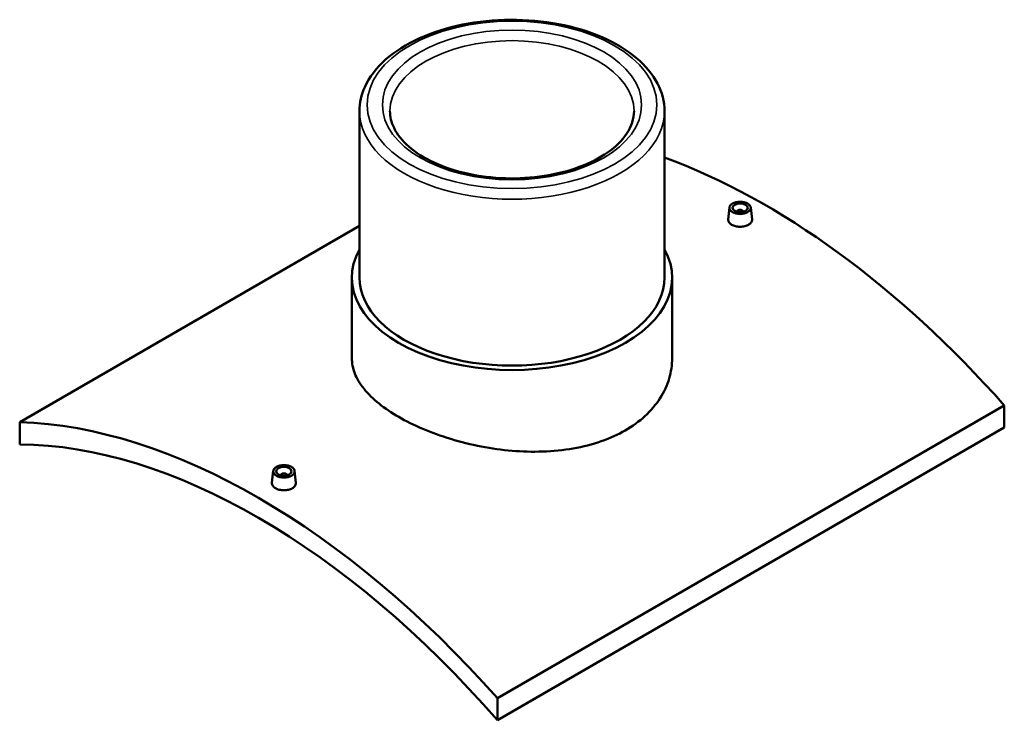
# Model space of a CAD drawing. Header units: millimetres. Extents: x -309 to 1516, y -747 to 1065.
# Tile 6 of 6: x 870 to 1516, y 598 to 1057. Entities that reach past the tile are written whole.
import ezdxf

# ---------------------------------------------------------------- set-up
doc = ezdxf.new("R2010")
doc.units = ezdxf.units.MM
doc.layers.add('Visible (ANSI)', color=7, linetype='Continuous', lineweight=50)
doc.layers.add('Visible Narrow (ANSI)', color=7, linetype='Continuous', lineweight=35)

msp = doc.modelspace()

# ---------------------------------------------------------------- linework, layer by layer
at = {"layer": 'Visible (ANSI)'}
for p, q in [((1092.75, 997.54), (1092.75, 888.46)), ((1292.75, 997.54), (1292.75, 888.46)), ((1335.32, 934.39), (1334.47, 926.55)), ((1340.3, 931.49), (1340.3, 931.69)), ((1344.3, 931.49), (1344.3, 931.69)), ((1349.29, 934.39), (1350.13, 926.56)), ((869.95, 793.65), (1092.75, 922.28)), ((1087.75, 888.46), (1087.75, 835.57)), ((1297.75, 888.46), (1297.75, 835.57)), ((1515.54, 804.68), (1183.2, 612.8)), ((1515.54, 804.68), (1515.54, 790.16)), ((869.95, 793.65), (869.95, 779.14)), ((1183.2, 598.28), (1515.54, 790.16)), ((1036.21, 761.7), (1035.37, 753.86)), ((1041.2, 759), (1041.2, 758.8)), ((1045.2, 759), (1045.2, 758.8)), ((1050.18, 761.7), (1051.02, 753.87)), ((1183.2, 598.28), (1183.2, 612.8))]:
    msp.add_line(p, q, dxfattribs=at)
for centre, major_axis, start_param, end_param in [((1358.92, 514.58), (258, -446.87), 1.912517, 2.538558), ((1342.3, 931.69), (-2, 0), 2.963882, 6.460896), ((1192.75, 888.46), (105, 0), 2.831748, 6.59303), ((1192.75, 888.46), (-100, 0), 0, 3.141593), ((1026.58, 322.71), (-258, 446.87), 5.05411, 5.941464), ((1026.58, 322.71), (-250, 433.01), 5.038845, 5.956729), ((1043.2, 759), (-2, 0), 2.963882, 6.460896)]:
    msp.add_ellipse(centre, major_axis=major_axis, ratio=0.57735, start_param=start_param, end_param=end_param, dxfattribs=at)
for centre, major_axis in [((1342.3, 934.14), (7, 0)), ((1342.3, 934.14), (5, 0)), ((1043.2, 761.45), (-7, 0)), ((1043.2, 761.45), (5, 0))]:
    msp.add_ellipse(centre, major_axis=major_axis, ratio=0.57735, dxfattribs=at)
for points, knots in [([(1292.75, 997.54), (1292.75, 1003.71), (1291.16, 1009.87), (1285.02, 1021.69), (1280.32, 1027.32), (1268.13, 1037.61), (1260.48, 1042.21), (1243.16, 1049.73), (1233.47, 1052.64), (1213.08, 1056.5), (1202.4, 1057.45), (1181.08, 1057.32), (1170.45, 1056.25), (1150.26, 1052.16), (1140.7, 1049.15), (1123.58, 1041.42), (1116.03, 1036.7), (1103.82, 1025.9), (1099.13, 1019.84), (1093.94, 1008.24), (1092.75, 1002.9), (1092.75, 997.54)], [0.785398, 0.785398, 0.785398, 0.785398, 1.077034, 1.077034, 1.385191, 1.385191, 1.711222, 1.711222, 2.039607, 2.039607, 2.366597, 2.366597, 2.692982, 2.692982, 3.020048, 3.020048, 3.348486, 3.348486, 3.673919, 3.673919, 3.926991, 3.926991, 3.926991, 3.926991]), ([(1272.75, 997.54), (1272.75, 992.59), (1271.19, 987.6), (1265.04, 978.37), (1260.81, 974.15), (1250.2, 966.74), (1243.93, 963.52), (1229.83, 958.3), (1222, 956.31), (1205.58, 953.79), (1196.97, 953.27), (1179.9, 953.79), (1171.43, 954.83), (1155.55, 958.33), (1148.14, 960.79), (1135.14, 966.82), (1129.56, 970.38), (1120.69, 978.12), (1117.43, 982.29), (1113.61, 990.17), (1112.75, 993.86), (1112.75, 997.54)], [5.497787, 5.497787, 5.497787, 5.497787, 5.864927, 5.864927, 6.188841, 6.188841, 6.498545, 6.498545, 6.808946, 6.808946, 7.121071, 7.121071, 7.433681, 7.433681, 7.745327, 7.745327, 8.055093, 8.055093, 8.366451, 8.366451, 8.63938, 8.63938, 8.63938, 8.63938]), ([(1347.85, 923.05), (1347.15, 922.65), (1346.27, 922.3), (1344.34, 921.85), (1343.29, 921.74), (1341.32, 921.75), (1340.27, 921.88), (1338.34, 922.35), (1337.45, 922.7), (1336.06, 923.5), (1335.46, 924.01), (1334.66, 925.11), (1334.46, 925.71), (1334.46, 926.37), (1334.46, 926.46), (1334.47, 926.55)], [2.363371, 2.363371, 2.363371, 2.363371, 2.658815, 2.658815, 2.954259, 2.954259, 3.249658, 3.249658, 3.545057, 3.545057, 3.840456, 3.840456, 4.135855, 4.135855, 4.183813, 4.183813, 4.183813, 4.183813]), ([(1350.13, 926.56), (1350.14, 926.46), (1350.14, 926.37), (1350.15, 925.7), (1349.95, 925.09), (1349.15, 923.96), (1348.55, 923.45), (1347.85, 923.05)], [6.4510699, 6.4510699, 6.4510699, 6.4510699, 6.4992268, 6.4992268, 6.7946706, 6.7946706, 7.0901144, 7.0901144, 7.0901144, 7.0901144]), ([(1267, 788.27), (1262.32, 785.58), (1257.04, 783.15), (1245.55, 779.14), (1239.35, 777.55), (1226.41, 775.3), (1219.67, 774.64), (1206.13, 774.19), (1199.33, 774.4), (1186.17, 775.5), (1179.37, 776.43), (1165.83, 779.03), (1159.09, 780.7), (1146.15, 784.61), (1139.94, 786.86), (1128.46, 791.75), (1123.18, 794.39), (1113.83, 799.79), (1109.45, 802.73), (1101.73, 808.93), (1098.4, 812.18), (1093.05, 818.83), (1091.03, 822.22), (1088.38, 828.97), (1087.75, 832.33), (1087.75, 835.57)], [0, 0, 0, 0, 1.983636, 1.983636, 3.967272, 3.967272, 5.950909, 5.950909, 7.934545, 7.934545, 9.918062, 9.918062, 11.901579, 11.901579, 13.885095, 13.885095, 15.868612, 15.868612, 17.852129, 17.852129, 19.835646, 19.835646, 21.819163, 21.819163, 23.80268, 23.80268, 23.80268, 23.80268]), ([(1297.75, 835.57), (1297.75, 831.22), (1297.12, 826.72), (1294.47, 817.82), (1292.45, 813.43), (1287.1, 805.12), (1283.77, 801.21), (1276.05, 794.13), (1271.67, 790.97), (1267, 788.27)], [55.539905, 55.539905, 55.539905, 55.539905, 57.523541, 57.523541, 59.507177, 59.507177, 61.490813, 61.490813, 63.474449, 63.474449, 63.474449, 63.474449]), ([(1048.74, 750.36), (1048.05, 749.96), (1047.16, 749.61), (1045.23, 749.16), (1044.18, 749.05), (1042.21, 749.07), (1041.16, 749.19), (1039.23, 749.66), (1038.35, 750.01), (1036.96, 750.81), (1036.35, 751.32), (1035.55, 752.43), (1035.35, 753.03), (1035.35, 753.68), (1035.36, 753.77), (1035.37, 753.86)], [0, 0, 0, 0, 0.295444, 0.295444, 0.590888, 0.590888, 0.886287, 0.886287, 1.181686, 1.181686, 1.477085, 1.477085, 1.772484, 1.772484, 1.820442, 1.820442, 1.820442, 1.820442]), ([(1051.02, 753.87), (1051.03, 753.77), (1051.04, 753.68), (1051.04, 753.01), (1050.84, 752.4), (1050.04, 751.27), (1049.44, 750.76), (1048.74, 750.36)], [4.0876984, 4.0876984, 4.0876984, 4.0876984, 4.1358553, 4.1358553, 4.4312991, 4.4312991, 4.7267429, 4.7267429, 4.7267429, 4.7267429])]:
    msp.add_open_spline(points, degree=3, knots=knots, dxfattribs=at)
at = {"layer": 'Visible Narrow (ANSI)'}
for major_axis in [(95, 0), (85, 0)]:
    msp.add_ellipse((1192.75, 1001.62), major_axis=major_axis, ratio=0.57735, dxfattribs=at)
for major_axis, start_param, end_param in [((-80, 0), 3.141593, 6.283185), ((-100, 0), 0, 3.141593)]:
    msp.add_ellipse((1192.75, 997.54), major_axis=major_axis, ratio=0.57735, start_param=start_param, end_param=end_param, dxfattribs=at)

doc.saveas('drawing.dxf')
